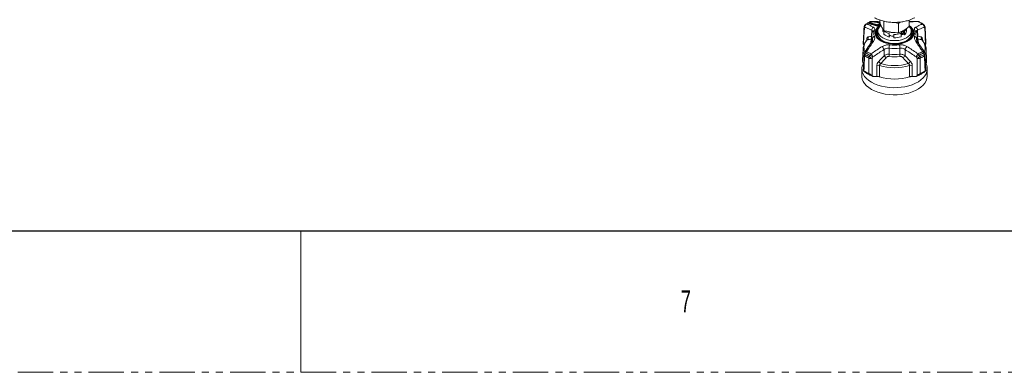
# Model space of a CAD drawing. Header units: millimetres. Extents: x 0 to 1118, y 0 to 864.
# Tile 2 of 256: x 89 to 266, y 0 to 63. Entities that reach past the tile are written whole.
import ezdxf

# ---------------------------------------------------------------- set-up
doc = ezdxf.new("R2010")
doc.units = ezdxf.units.MM
doc.linetypes.add('PHANTOM', pattern=[12.7, 6.35, -1.27, 1.27, -1.27, 1.27, -1.27])
doc.styles.add('SLDTEXTSTYLE2', font='TXT', dxfattribs={"width": 0.6})

msp = doc.modelspace()

# ---------------------------------------------------------------- linework, layer by layer
at = {"color": 7, "linetype": 'Continuous', "lineweight": 15}
for p, q in [((241.058, 62.369), (240.9584, 62.2487)), ((241.743, 62.7174), (241.7396, 62.6457)), ((243.6748, 63.2162), (243.6748, 62.8804)), ((244.3847, 63.0025), (244.4544, 62.9992)), ((244.3847, 63.0025), (244.3847, 61.3508)), ((247.0344, 62.5926), (247.0344, 60.941)), ((248.9741, 63.2117), (248.9741, 62.0607)), ((251.6906, 62.2488), (251.5905, 62.3683)), ((251.9529, 59.1655), (251.8062, 61.958)), ((242.2539, 60.5165), (242.2082, 59.4486)), ((243.1494, 60.6617), (243.1494, 60.4803)), ((243.1602, 60.3295), (243.1494, 60.4803)), ((243.3244, 61.2458), (243.3244, 60.7354)), ((244.1994, 61.6632), (244.1994, 61.2458)), ((244.2026, 61.179), (244.1994, 61.2458)), ((244.2026, 61.179), (244.2026, 61.6577)), ((244.2026, 61.179), (244.429, 61.2141)), ((244.429, 61.3131), (244.429, 60.6911)), ((245.3636, 60.1516), (245.3636, 60.7735)), ((245.3636, 60.1516), (245.5305, 60.5111)), ((246.2084, 60.6833), (246.2088, 60.6428)), ((246.2088, 60.6428), (246.2088, 60.0209)), ((247.4796, 60.586), (247.5188, 60.6097)), ((247.5028, 60.8804), (247.4806, 60.7627)), ((247.5033, 60.8816), (247.4807, 60.7654)), ((247.4855, 60.8217), (247.4902, 60.8467)), ((247.4855, 60.2183), (247.4855, 60.8403)), ((247.4855, 60.6276), (247.5161, 60.6099)), ((247.5346, 60.6027), (247.5838, 60.5904)), ((247.548, 60.8016), (247.6153, 60.8405)), ((247.6153, 60.8405), (247.5614, 60.8716)), ((247.8059, 61.253), (247.6068, 61.1753)), ((248.1042, 60.5755), (247.8467, 60.7242)), ((247.9284, 61.1872), (247.8522, 61.2661)), ((248.1042, 61.1975), (248.1042, 60.5755)), ((248.4494, 61.2458), (248.4494, 61.6669)), ((249.3244, 60.7354), (249.3244, 61.2458)), ((249.4994, 60.4803), (249.4887, 60.3295)), ((249.4994, 60.4803), (249.4994, 60.6617)), ((250.4407, 59.4486), (250.395, 60.5165)), ((240.7531, 58.7688), (240.791, 58.6415)), ((248.6577, 59.5117), (248.617, 59.49)), ((250.4407, 59.4486), (250.4392, 59.4767)), ((251.8579, 58.6415), (251.8958, 58.7688)), ((240.661, 58.0149), (240.5762, 56.0329)), ((240.9685, 57.4347), (240.8694, 57.142)), ((251.7796, 57.142), (251.6801, 57.4347)), ((251.9538, 54.1838), (251.8062, 57.0079)), ((252.0727, 56.0329), (251.9879, 58.0149)), ((251.9879, 58.0149), (251.9892, 57.9749)), ((240.4507, 54.4682), (240.4507, 53.1719)), ((240.791, 54.0524), (240.7531, 54.0976)), ((240.791, 54.0524), (240.8596, 53.9982)), ((240.8059, 54.0403), (240.8844, 53.9785)), ((242.2786, 53.2169), (242.3497, 53.1525)), ((250.2991, 53.1525), (250.3703, 53.2169)), ((251.8958, 54.0976), (251.8579, 54.0524)), ((252.1982, 53.1719), (252.1982, 54.4682))]:
    msp.add_line(p, q, dxfattribs=at)
at = {"color": 9, "linetype": 'Continuous', "lineweight": 0}
for p, q in [((241.7593, 62.689), (241.7572, 62.6448)), ((243.2396, 62.2295), (243.2175, 62.2828)), ((242.1719, 60.2997), (242.2208, 61.3756)), ((242.1719, 60.2997), (242.2427, 60.2551)), ((248.1054, 61.2382), (247.9631, 61.3204)), ((250.4063, 60.2515), (250.4769, 60.2997)), ((250.428, 61.3756), (250.4769, 60.2997)), ((250.4769, 60.2997), (251.0988, 60.178)), ((241.3242, 59.5745), (241.3341, 59.7766)), ((242.3502, 59.5134), (242.3676, 59.9037)), ((242.395, 59.6832), (242.3676, 59.9037)), ((250.2812, 59.9037), (250.2991, 59.5048)), ((251.2333, 59.6533), (251.2665, 59.6396)), ((251.3147, 59.7766), (251.3245, 59.5784)), ((244.4411, 56.8153), (244.4338, 57.9152)), ((245.3636, 58.1742), (245.3667, 57.0782)), ((247.2822, 57.0782), (247.2853, 58.1742)), ((248.2151, 57.9152), (248.2078, 56.8153)), ((248.2078, 56.8153), (249.2002, 55.7616)), ((243.1347, 53.089), (243.1328, 55.0533)), ((249.5161, 55.0533), (249.5142, 53.089))]:
    msp.add_line(p, q, dxfattribs=at)
at = {"color": 7, "linetype": 'Continuous', "lineweight": 30}
msp.add_line((12.7, 25.4), (1104.9, 25.4), dxfattribs=at)
at = {"color": 7, "linetype": 'Continuous', "lineweight": 0}
msp.add_line((139.7, 25.4), (139.7, 0), dxfattribs=at)
at = {"color": 7, "linetype": 'PHANTOM', "lineweight": 0}
msp.add_line((0, 0), (1117.6, 0), dxfattribs=at)
at = {"color": 9, "linetype": 'Continuous', "lineweight": 0, "flags": 128}
for points in [[(241.8618, 62.864), (241.8591, 62.8665), (241.8569, 62.8673), (241.8563, 62.8672)], [(242.0486, 62.9254), (242.0458, 62.9278), (242.0436, 62.9286), (242.043, 62.9285)], [(243.4167, 59.8845), (243.2348, 60.0858), (243.0517, 60.3823), (242.9534, 60.6919), (242.9424, 61.0066), (243.0191, 61.3183), (243.1813, 61.6188), (243.4249, 61.9004), (243.7436, 62.1558), (243.8486, 62.2238)], [(243.3155, 62.323), (243.3393, 62.2654), (243.3557, 62.2257)], [(248.9741, 62.1076), (248.9915, 62.0948), (249.2922, 61.8322), (249.516, 61.5452), (249.6571, 61.2411), (249.7119, 60.9279), (249.679, 60.6137), (249.5592, 60.3066), (249.3556, 60.0146), (249.0735, 59.7452), (248.7202, 59.5055)], [(240.9121, 61.7989), (240.8325, 60.2839), (240.7655, 59.005), (240.7531, 58.7688)], [(243.1494, 60.5541), (243.1533, 60.3635), (243.1564, 60.3383)], [(249.4925, 60.3383), (249.5013, 60.4413), (249.4994, 60.5541)], [(251.8958, 58.7688), (251.8163, 60.2839), (251.8042, 60.5159), (251.7367, 61.7989)], [(242.2199, 59.7226), (242.191, 59.6978), (242.1557, 59.6737)], [(242.2082, 59.4486), (242.2069, 59.3899), (242.211, 59.2843)], [(250.4289, 59.7226), (250.4579, 59.6978), (250.4932, 59.6737)], [(250.4402, 59.3219), (250.4419, 59.3899), (250.4407, 59.4486)], [(241.0241, 57.5501), (241.035, 57.5643), (241.0693, 57.5904), (241.1154, 57.6066), (241.1717, 57.6122), (241.2366, 57.6072), (241.3079, 57.5916)], [(251.6241, 57.5511), (251.6139, 57.5643), (251.5795, 57.5904), (251.5335, 57.6066), (251.4771, 57.6122), (251.4123, 57.6072), (251.3409, 57.5916)], [(251.83, 54.1259), (251.7861, 54.9429), (251.6858, 56.8078)], [(241.7039, 53.615), (241.706, 54.4561), (241.7111, 56.376)], [(242.292, 56.3465), (242.2852, 54.7817), (242.2796, 53.4608), (242.2786, 53.2169)], [(243.6254, 55.0587), (243.6248, 54.1347), (243.6241, 53.0203)], [(249.0248, 53.0203), (249.0241, 54.1347), (249.0234, 55.0587)], [(250.3703, 53.2169), (250.3637, 54.7817), (250.3627, 55.0213), (250.3569, 56.3465)]]:
    msp.add_lwpolyline(points, dxfattribs=at)
at = {"color": 7, "linetype": 'Continuous', "lineweight": 15, "flags": 128}
for points in [[(243.8496, 62.3173), (243.4846, 62.0696), (243.1932, 61.7913), (242.9829, 61.4896), (242.8591, 61.1724), (242.8251, 60.8479), (242.8818, 60.5243), (243.0275, 60.2102), (243.2587, 59.9137), (243.5693, 59.6425), (243.9512, 59.4035), (244.3946, 59.2029), (244.888, 59.046), (245.4186, 58.9369), (245.9726, 58.8783), (246.5358, 58.8717), (247.0934, 58.9174), (247.6312, 59.0141), (248.1351, 59.1594), (248.5921, 59.3495), (248.9904, 59.5794), (249.3197, 59.8433), (249.5713, 60.1342), (249.7389, 60.4446), (249.818, 60.7665), (249.8067, 61.0916), (249.7052, 61.4115), (249.5161, 61.7178), (249.2443, 62.0026), (248.9741, 62.2087)], [(243.8985, 62.2647), (243.8682, 62.2402), (243.6064, 61.9789), (243.4272, 61.6952), (243.336, 61.398), (243.3357, 61.0961), (243.4261, 60.7988), (243.6046, 60.515), (243.8657, 60.2535), (244.2015, 60.0221), (244.6019, 59.8278), (245.0546, 59.6767), (245.5458, 59.5733), (246.0608, 59.5206), (246.5837, 59.5204), (247.0988, 59.5726), (247.5903, 59.6756), (248.0433, 59.8264), (248.4442, 60.0203), (248.7806, 60.2514), (249.0424, 60.5127), (249.2216, 60.7963)], [(243.3956, 61.6207), (243.3928, 61.6174), (243.1968, 61.3276), (243.0862, 61.0231), (243.064, 60.7122), (243.1306, 60.4034), (243.2844, 60.1052), (243.5211, 59.8257), (243.8108, 59.5887)], [(243.3244, 60.7354), (243.3357, 60.5858), (243.4261, 60.2884), (243.6046, 60.0047), (243.8657, 59.7431), (244.2015, 59.5117), (244.6019, 59.3175), (245.0546, 59.1664), (245.5458, 59.0629), (246.0608, 59.0103), (246.5837, 59.0101), (247.0988, 59.0623), (247.5903, 59.1653), (248.0433, 59.316), (248.4442, 59.5099), (248.7806, 59.741), (249.0424, 60.0024), (249.2216, 60.286)], [(247.8208, 61.2232), (247.8524, 61.2234), (247.9282, 61.1874), (247.9694, 61.1027), (247.9689, 60.984), (247.9268, 60.8518), (247.8504, 60.7287), (247.7528, 60.6361), (247.6508, 60.5899), (247.5621, 60.598), (247.5019, 60.6592), (247.4855, 60.7093)], [(247.548, 60.8016), (247.5527, 60.743), (247.573, 60.6968), (247.6077, 60.6672), (247.654, 60.6577), (247.7084, 60.6697), (247.7663, 60.7028), (247.8227, 60.7547), (247.8725, 60.8216), (247.911, 60.8979), (247.9347, 60.9772), (247.9409, 61.0526), (247.9285, 61.1174), (247.8982, 61.1654), (247.8519, 61.1919), (247.7935, 61.1941), (247.7935, 61.1941)], [(249.2216, 60.286), (249.3128, 60.5832), (249.3244, 60.7354)], [(248.7202, 59.5055), (248.3049, 59.3015), (247.8383, 59.1387), (247.3324, 59.0212), (246.8005, 58.952), (246.2562, 58.933), (245.7137, 58.9646), (245.187, 59.0461), (244.6898, 59.1753), (244.2349, 59.3488), (243.8341, 59.5623), (243.4978, 59.8101), (243.4167, 59.8845)], [(242.1711, 52.0705), (241.6921, 52.3833), (241.2834, 52.7278), (240.9512, 53.0986), (240.7003, 53.4901), (240.5348, 53.8965), (240.4569, 54.3116), (240.4681, 54.729), (240.568, 55.1425), (240.6628, 55.3712)], [(251.9861, 55.3712), (252.0422, 55.2445), (252.1641, 54.833), (252.1975, 54.416), (252.1419, 53.9997), (251.998, 53.5906), (251.7682, 53.1947), (251.4559, 52.8182), (251.0657, 52.4667), (250.6037, 52.1455), (250.0769, 51.8595), (249.4931, 51.6131), (248.8613, 51.4099), (248.1911, 51.2531), (247.4925, 51.1451), (246.7763, 51.0874), (246.0532, 51.081), (245.3342, 51.1259), (244.6302, 51.2215), (243.9519, 51.3663), (243.3096, 51.5581), (242.7129, 51.794), (242.1711, 52.0705)], [(242.1711, 50.7743), (241.6921, 51.0871), (241.2834, 51.4315), (240.9512, 51.8023), (240.7003, 52.1939), (240.5348, 52.6003), (240.4569, 53.0153), (240.4507, 53.1719)], [(252.1982, 53.1719), (252.1975, 53.1197), (252.1419, 52.7035), (251.998, 52.2943), (251.7682, 51.8985), (251.4559, 51.5219), (251.0657, 51.1704), (250.6037, 50.8492), (250.0769, 50.5633), (249.4931, 50.3168), (248.8613, 50.1137), (248.1911, 49.9569), (247.4925, 49.8488), (246.7763, 49.7911), (246.0532, 49.7847), (245.3342, 49.8296), (244.6302, 49.9252), (243.9519, 50.07), (243.3096, 50.2618), (242.7129, 50.4978), (242.1711, 50.7743)]]:
    msp.add_lwpolyline(points, dxfattribs=at)
at = {"color": 7, "linetype": 'Continuous', "lineweight": 15}
for centre, radius, start, end in [((241.3419, 61.9318), 0.5, 140.334134, 176.989044), ((241.441, 62.0512), 0.5, 124.268802, 140.230631), ((241.818, 62.7139), 0.075, 143.212851, 177.264713), ((241.88, 62.796), 0.075, 108.40183, 142.667255), ((242.1869, 62.4818), 0.5, 89.191588, 116.063922), ((242.0661, 62.8571), 0.075, 84.679033, 107.949815), ((242.07, 62.8933), 0.0386, 85.443484, 123.737762), ((248.1723, 61.2453), 1.1414, 336.835526, 45.135082), ((250.462, 62.4818), 0.5, 63.936078, 90.808412), ((251.2078, 62.0512), 0.5, 39.769369, 55.731198), ((251.307, 61.9318), 0.5, 3.010956, 39.665866), ((244.3224, 60.508), 1.2525, 142.809786, 174.947161), ((244.3006, 60.6605), 1.1468, 147.358286, 215.908965), ((245.8483, 62.0705), 1.9791, 224.182045, 255.823332), ((246.3075, 62.8952), 2.5871, 251.738418, 267.814881), ((246.3412, 63.3903), 3.372, 267.749618, 289.83646), ((247.5491, 61.2855), 0.9012, 308.021795, 357.475187), ((248.3213, 60.7815), 1.2541, 307.98431, 42.003866), ((248.3473, 60.6605), 1.1476, 324.117394, 32.615354), ((248.2872, 60.4928), 1.293, 5.569313, 36.673741), ((241.3419, 56.9817), 0.5, 161.278137, 177.004972), ((241.441, 57.2741), 0.5, 146.317959, 161.256619), ((251.2078, 57.2741), 0.5, 18.743381, 33.682041), ((251.307, 56.9817), 0.5, 2.995028, 18.721863), ((242.5597, 55.9535), 1.9851, 177.708697, 203.408765), ((250.0869, 55.9536), 1.9874, 336.143541, 2.286169), ((244.6366, 59.7171), 6.7702, 235.6744, 244.330976), ((248.0123, 59.7171), 6.7702, 295.669024, 304.3256), ((246.3244, 62.1371), 9.5083, 253.500988, 286.499012)]:
    msp.add_arc(centre, radius, start, end, dxfattribs=at)
at = {"color": 9, "linetype": 'Continuous', "lineweight": 0}
for centre, radius, start, end in [((241.0538, 61.9556), 0.2113, 179.326861, 227.879861), ((241.2977, 61.9889), 0.4299, 142.553204, 206.240965), ((241.3972, 62.1082), 0.4302, 142.334962, 206.200993), ((241.5684, 61.9997), 0.5631, 117.558378, 188.318446), ((241.2804, 62.2809), 0.2198, 82.810121, 123.373052), ((244.6151, 57.6336), 5.883, 119.22599, 124.205441), ((241.6855, 62.6586), 0.0591, 275.478879, 323.663917), ((241.6714, 62.627), 0.0877, 301.844103, 11.738311), ((241.7777, 62.7184), 0.0347, 181.658339, 238.048759), ((241.845, 62.7069), 0.0875, 121.430497, 191.787511), ((241.8046, 62.7228), 0.059, 95.11857, 142.446437), ((241.8671, 62.8049), 0.0593, 95.083799, 142.005158), ((242.0323, 62.7951), 0.1506, 87.103922, 115.624334), ((242.1936, 62.7853), 0.1964, 89.373005, 127.442552), ((242.796, 61.4341), 0.5781, 118.635244, 185.805992), ((243.1504, 62.2148), 0.0904, 302.399067, 9.379771), ((243.3064, 62.2978), 0.0901, 121.86253, 189.524274), ((241.9101, 65.6113), 3.576, 291.445387, 293.142284), ((243.2258, 62.281), 0.099, 25.140066, 70.551819), ((243.4457, 62.2681), 0.0994, 205.28991, 250.411073), ((249.8529, 61.4341), 0.5781, 354.194008, 61.364756), ((250.4552, 62.7851), 0.1967, 52.571526, 90.164594), ((250.6135, 62.784), 0.162, 65.122288, 103.855411), ((247.8691, 57.3696), 6.1939, 55.907203, 64.098174), ((251.3685, 62.2809), 0.2198, 56.626948, 97.189879), ((251.0804, 61.9997), 0.5631, 351.681554, 62.441622), ((251.2602, 62.1091), 0.4229, 333.180691, 38.283354), ((251.3598, 61.9898), 0.4225, 333.138664, 38.080835), ((251.595, 61.9556), 0.2113, 312.120139, 0.673139), ((241.0643, 60.0229), 0.5099, 313.537222, 17.699998), ((241.668, 60.1529), 0.5248, 317.286499, 16.235491), ((243.6627, 60.461), 1.4098, 177.194568, 203.281626), ((242.8757, 59.8436), 0.5116, 108.730489, 173.255501), ((242.7369, 60.9602), 0.3819, 93.830517, 154.457011), ((243.8864, 60.8347), 1.2794, 156.679544, 203.320456), ((245.8483, 62.6924), 1.9791, 224.182045, 255.823332), ((246.3412, 64.0123), 3.372, 267.749618, 289.83646), ((247.4235, 62.0031), 1.0547, 310.194028, 337.664871), ((248.7625, 60.8347), 1.2794, 336.679544, 23.320456), ((249.9183, 60.9696), 0.3721, 24.64982, 87.056047), ((249.7731, 59.8436), 0.5116, 6.744499, 71.269511), ((248.9781, 60.4628), 1.418, 336.779169, 1.253554), ((250.9808, 60.1529), 0.5248, 163.764509, 222.713501), ((251.5845, 60.0229), 0.5099, 162.300002, 226.462778), ((242.84, 58.2394), 2.0071, 135.212864, 202.346894), ((241.1775, 59.6097), 0.2289, 14.580911, 46.812449), ((243.5301, 59.0934), 1.4919, 157.109592, 180.811668), ((242.421, 59.1468), 0.249, 66.849681, 135.482991), ((242.8039, 57.3004), 1.7419, 20.665819, 41.812533), ((247.6839, 58.1306), 2.3207, 164.5468, 178.922619), ((246.3244, 65.058), 6.3698, 262.082891, 277.917109), ((244.965, 58.1306), 2.3207, 1.077381, 15.4532), ((249.8449, 57.3004), 1.7419, 138.187467, 159.334181), ((250.2278, 59.1471), 0.2488, 44.374566, 113.171143), ((249.1255, 59.0948), 1.4851, 358.542193, 22.940793), ((249.7731, 58.2323), 2.0375, 338.219582, 44.22066), ((251.4714, 59.6097), 0.2289, 133.187884, 165.413494), ((242.6585, 57.9438), 1.9989, 178.274656, 205.404259), ((241.0851, 57.0176), 0.2428, 182.321699, 239.828021), ((241.1218, 57.4261), 0.3805, 228.231717, 255.905064), ((241.5919, 56.7745), 0.6297, 153.332446, 176.970366), ((244.6618, 62.3511), 6.664, 236.287135, 243.718241), ((241.2186, 57.7171), 0.3776, 228.343719, 255.856641), ((244.6823, 62.532), 6.5818, 236.287135, 243.718241), ((241.832, 57.0073), 0.7849, 131.892614, 154.039569), ((244.7239, 62.666), 6.4181, 235.907203, 244.098174), ((244.7798, 62.721), 6.1939, 235.907203, 244.098174), ((242.465, 56.3412), 0.7547, 157.454322, 177.363767), ((243.0186, 58.3123), 2.0958, 233.363363, 249.714811), ((242.7612, 56.563), 0.9032, 139.526473, 158.598985), ((243.1736, 58.5811), 2.1028, 233.415082, 249.636891), ((240.5697, 55.7289), 2.069, 25.194704, 43.353719), ((255.451, 67.6181), 15.4246, 224.456154, 226.361669), ((242.9827, 57.125), 2.3845, 349.526281, 358.874644), ((246.3244, 63.9693), 7.3458, 262.199258, 277.800742), ((246.3244, 65.0836), 6.9759, 262.082891, 277.917109), ((246.3244, 64.0693), 7.0564, 262.199258, 277.800742), ((249.6662, 57.125), 2.3845, 181.125356, 190.473719), ((237.1979, 67.6181), 15.4246, 313.638331, 315.543846), ((252.0792, 55.7289), 2.069, 136.646281, 154.805296), ((249.4753, 58.5811), 2.1028, 290.363109, 306.584918), ((249.6303, 58.3123), 2.0958, 290.285189, 306.636637), ((247.8691, 62.721), 6.1939, 295.901826, 304.092797), ((249.8876, 56.563), 0.9032, 21.401015, 40.473527), ((247.925, 62.666), 6.4181, 295.901826, 304.092797), ((247.9666, 62.532), 6.5818, 296.281759, 303.712865), ((250.1839, 56.3412), 0.7547, 2.636233, 22.545678), ((247.9871, 62.3511), 6.664, 296.281759, 303.712865), ((250.8168, 57.0073), 0.7849, 25.960431, 48.107386), ((251.4312, 57.7151), 0.3755, 284.085781, 311.757135), ((251.5269, 57.4263), 0.3807, 284.100803, 311.757971), ((251.057, 56.7745), 0.6297, 3.029634, 26.667554), ((251.5693, 57.0143), 0.2371, 299.421054, 358.429227), ((249.9874, 57.9449), 2.002, 334.603927, 0.859124), ((242.0417, 57.154), 0.8454, 246.979177, 287.22198), ((243.3883, 54.2218), 0.8698, 74.177383, 107.080783), ((51.1833, -154.5038), 284.9167, 47.450414, 47.560412), ((246.3244, 64.0151), 9.3543, 253.229938, 286.770062), ((246.3244, 64.1774), 9.1266, 254.2817, 285.7183), ((441.4655, -154.5038), 284.9167, 132.439588, 132.549586), ((249.2606, 54.2218), 0.8698, 72.919217, 105.822617), ((250.6072, 57.154), 0.8454, 252.77802, 293.020823), ((244.7645, 59.1432), 6.4591, 232.801723, 248.045784), ((247.9093, 59.0923), 6.4025, 291.917369, 308.077254)]:
    msp.add_arc(centre, radius, start, end, dxfattribs=at)
at = {"color": 7, "linetype": 'Continuous', "lineweight": 15}
for points, knots in [([(240.8426, 61.9581), (240.8326, 61.7696), (240.7837, 60.8394), (240.735, 59.9089), (240.6962, 59.1669)], [0, 0, 0, 0, 0.20257143, 1, 1, 1, 1]), ([(241.9672, 62.931), (241.8663, 62.8801), (241.5805, 62.7362), (241.3248, 62.5711), (241.1595, 62.4644)], [0, 0, 0, 0, 0.35325631, 1, 1, 1, 1]), ([(241.7386, 62.6455), (241.7389, 62.644), (241.7402, 62.6363), (241.735, 62.6267), (241.7335, 62.6244), (241.7329, 62.6236)], [0, 0, 0, 0, 0.13264238, 0.69021238, 1, 1, 1, 1]), ([(241.8204, 62.8415), (241.8163, 62.8362), (241.7955, 62.809), (241.7747, 62.7811), (241.7579, 62.7586)], [0, 0, 0, 0, 0.192553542, 1, 1, 1, 1]), ([(242.043, 62.9284), (242.036, 62.9262), (241.9737, 62.9061), (241.9116, 62.8854), (241.8563, 62.8671)], [0, 0, 0, 0, 0.11179004, 1, 1, 1, 1]), ([(243.7351, 62.7209), (243.4734, 62.7584), (242.9076, 62.8394), (242.3489, 62.8953), (242.0486, 62.9254)], [0, 0, 0, 0, 0.46252156, 1, 1, 1, 1]), ([(243.6856, 62.924), (243.3077, 62.9459), (242.8069, 62.975), (242.3158, 62.9775), (242.1953, 62.9781)], [0, 0, 0, 0, 0.75455677, 1, 1, 1, 1]), ([(242.705, 63.6423), (242.8277, 63.5763), (243.1615, 63.3968), (243.7897, 63.1549), (244.5871, 62.9486), (245.4441, 62.8223), (246.3902, 62.7765), (247.3364, 62.8323), (248.2387, 62.9878), (249.1221, 63.2314), (249.6446, 63.4927), (249.9438, 63.6423)], [0, 0, 0, 0, 0.06270536, 0.17058014, 0.28166519, 0.38942857, 0.5004169, 0.6352697, 0.74228451, 0.85242451, 1, 1, 1, 1]), ([(243.6748, 62.8804), (243.7387, 62.7107), (243.8663, 62.3714), (244.0507, 61.8957), (244.2228, 61.6259), (244.3307, 61.4426), (244.3847, 61.3508)], [0, 0, 0, 0, 0.27162568, 0.54268715, 0.7711112, 1, 1, 1, 1]), ([(246.225, 62.7989), (246.3568, 62.7753), (246.6294, 62.7263), (246.8964, 62.6382), (247.0344, 62.5926)], [0, 0, 0, 0, 0.48325667, 1, 1, 1, 1]), ([(247.0344, 62.5926), (247.1167, 62.6608), (247.2329, 62.7571), (247.3513, 62.8345), (247.3858, 62.8571)], [0, 0, 0, 0, 0.70878787, 1, 1, 1, 1]), ([(247.0344, 60.941), (247.0399, 60.9436), (247.2052, 61.0215), (247.5248, 61.1322), (248.0069, 61.3277), (248.4908, 61.6967), (248.8127, 61.9392), (248.9741, 62.0607)], [0, 0, 0, 0, 0.00850243, 0.25446521, 0.50001186, 0.74925798, 1, 1, 1, 1]), ([(250.4547, 62.9811), (250.4338, 62.981), (249.9749, 62.9789), (249.482, 62.9639), (249.0034, 62.9282), (248.9741, 62.926)], [0, 0, 0, 0, 0.04284689, 0.94127931, 1, 1, 1, 1]), ([(251.4894, 62.4644), (251.4, 62.5236), (251.1476, 62.6904), (250.8645, 62.8366), (250.6816, 62.931)], [0, 0, 0, 0, 0.35434565, 1, 1, 1, 1]), ([(242.3923, 61.1247), (242.366, 61.0529), (242.2963, 60.8624), (242.2481, 60.6605), (242.255, 60.5343), (242.2551, 60.5329)], [0, 0, 0, 0, 0.37420327, 0.99319734, 1, 1, 1, 1]), ([(242.4005, 61.1478), (242.403, 61.15), (242.406, 61.1527), (242.3918, 61.1259), (242.3895, 61.1215)], [0, 0, 0, 0, 0.83471697, 1, 1, 1, 1]), ([(244.3847, 61.3508), (244.6232, 61.2818), (245.0997, 61.1439), (245.7876, 60.959), (246.4302, 60.9607), (246.8329, 60.9475), (247.0344, 60.941)], [0, 0, 0, 0, 0.27162568, 0.54268715, 0.7711112, 1, 1, 1, 1]), ([(245.3627, 61.0779), (245.2941, 61.0922), (245.2172, 61.1082), (245.1533, 61.1331), (245.1465, 61.1358)], [0, 0, 0, 0, 0.89290625, 1, 1, 1, 1]), ([(246.3507, 60.9585), (246.3477, 60.9584), (246.2074, 60.9508), (245.928, 60.9743), (245.5954, 61.0142), (245.4184, 61.0626), (245.3627, 61.0779)], [0, 0, 0, 0, 0.00884322, 0.41235353, 0.81484284, 1, 1, 1, 1]), ([(247.4855, 60.8403), (247.4855, 60.846), (247.4856, 60.8598), (247.4863, 60.8732), (247.4867, 60.8811)], [0, 0, 0, 0, 0.41370194, 1, 1, 1, 1]), ([(247.4855, 60.6563), (247.4893, 60.6437), (247.4978, 60.6153), (247.5221, 60.6095), (247.5357, 60.6062)], [0, 0, 0, 0, 0.44181592, 1, 1, 1, 1]), ([(247.4867, 60.8811), (247.4913, 60.9074), (247.5016, 60.9669), (247.5682, 61.0644), (247.6798, 61.1619), (247.7771, 61.2208), (247.8244, 61.2495)], [0, 0, 0, 0, 0.17727854, 0.40074997, 0.70801379, 1, 1, 1, 1]), ([(247.6153, 60.8405), (247.6153, 60.8274), (247.6151, 60.801), (247.6277, 60.7704), (247.6492, 60.7498), (247.679, 60.742), (247.7147, 60.7485), (247.7533, 60.7693), (247.7916, 60.8032), (247.826, 60.8478), (247.8533, 60.8997), (247.8706, 60.9544), (247.8762, 61.0075), (247.8679, 61.0527), (247.8507, 61.0911), (247.7985, 61.0989), (247.8146, 61.1577), (247.8244, 61.1938)], [0, 0, 0, 0, 0.05358255, 0.10854172, 0.16498208, 0.2230111, 0.28252116, 0.34340522, 0.40577121, 0.46972594, 0.5351617, 0.60197105, 0.6702621, 0.74014203, 0.81150298, 0.88423717, 1, 1, 1, 1]), ([(248.0184, 61.3687), (247.9566, 61.3283), (247.8935, 61.287), (247.8077, 61.2537), (247.8059, 61.253)], [0, 0, 0, 0, 0.97884256, 1, 1, 1, 1]), ([(248.1124, 61.4307), (248.0981, 61.4183), (248.0735, 61.3971), (248.0347, 61.3771), (248.0184, 61.3687)], [0, 0, 0, 0, 0.581282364, 1, 1, 1, 1]), ([(248.0939, 61.3885), (248.0992, 61.3836), (248.11, 61.3737), (248.1096, 61.3177), (248.1067, 61.2613), (248.1054, 61.2382)], [0, 0, 0, 0, 0.36593983, 0.74050477, 1, 1, 1, 1]), ([(248.1054, 61.2382), (248.105, 61.2304), (248.1043, 61.217), (248.1042, 61.2032), (248.1042, 61.1975)], [0, 0, 0, 0, 0.58629806, 1, 1, 1, 1]), ([(250.2574, 61.123), (250.2527, 61.1429), (250.2477, 61.1637), (250.2468, 61.1533), (250.2468, 61.1529)], [0, 0, 0, 0, 0.959380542, 1, 1, 1, 1]), ([(250.3866, 60.4881), (250.3853, 60.5651), (250.3819, 60.7593), (250.3187, 60.9712), (250.2653, 61.1031), (250.2565, 61.1247)], [0, 0, 0, 0, 0.35435185, 0.89447289, 1, 1, 1, 1]), ([(241.3823, 59.6404), (241.3401, 59.5937), (241.1869, 59.424), (240.9748, 59.1102), (240.7839, 58.6958), (240.6794, 58.3225), (240.6725, 58.0898), (240.6699, 58.0015)], [0, 0, 0, 0, 0.09705074, 0.35238032, 0.60407334, 0.84985399, 1, 1, 1, 1]), ([(240.7531, 58.7688), (240.721, 58.8864), (240.6841, 59.0214), (240.6979, 59.1501), (240.6997, 59.1666)], [0, 0, 0, 0, 0.87152201, 1, 1, 1, 1]), ([(242.2444, 59.3208), (242.1656, 59.2107), (241.8192, 58.7265), (241.413, 58.1354), (241.0878, 57.6436), (241.0254, 57.5493)], [0, 0, 0, 0, 0.19219931, 0.84507895, 1, 1, 1, 1]), ([(241.4112, 59.6845), (241.4118, 59.6847), (241.4132, 59.6854), (241.3908, 59.6574), (241.378, 59.6414)], [0, 0, 0, 0, 0.42633648, 1, 1, 1, 1]), ([(242.3978, 59.684), (242.3967, 59.6644), (242.3938, 59.6137), (242.3484, 59.4798), (242.2734, 59.3709), (242.2397, 59.322)], [0, 0, 0, 0, 0.25864199, 0.66684422, 1, 1, 1, 1]), ([(249.1052, 59.8447), (249.0723, 59.8117), (248.9622, 59.7013), (248.7982, 59.594), (248.6728, 59.5205), (248.6577, 59.5117)], [0, 0, 0, 0, 0.27280323, 0.91269165, 1, 1, 1, 1]), ([(250.405, 59.3224), (250.4036, 59.3242), (250.3528, 59.3891), (250.293, 59.5066), (250.2503, 59.6341), (250.251, 59.6737), (250.2512, 59.6872)], [0, 0, 0, 0, 0.01191475, 0.42864435, 0.80473086, 1, 1, 1, 1]), ([(251.6238, 57.551), (251.6112, 57.5701), (251.3267, 58.0012), (250.9212, 58.5957), (250.5243, 59.1518), (250.4043, 59.32)], [0, 0, 0, 0, 0.03143255, 0.70705972, 1, 1, 1, 1]), ([(251.2683, 59.6421), (251.2681, 59.6422), (251.2438, 59.6585), (251.2356, 59.6922), (251.237, 59.6854), (251.2374, 59.6838)], [0, 0, 0, 0, 0.00520935, 0.76490684, 1, 1, 1, 1]), ([(251.9868, 57.9679), (251.9874, 57.9777), (251.9973, 58.1269), (251.942, 58.4155), (251.8179, 58.8228), (251.6092, 59.2137), (251.413, 59.4828), (251.2866, 59.6205), (251.2678, 59.641)], [0, 0, 0, 0, 0.01636546, 0.24957234, 0.48254385, 0.71805932, 0.95817323, 1, 1, 1, 1]), ([(251.9474, 59.1651), (251.9499, 59.1423), (251.9639, 59.0137), (251.9265, 58.8793), (251.8958, 58.7688)], [0, 0, 0, 0, 0.17719246, 1, 1, 1, 1]), ([(240.8425, 57.0078), (240.8326, 56.8184), (240.7833, 55.8763), (240.7343, 54.9345), (240.6951, 54.1821)], [0, 0, 0, 0, 0.20110251, 1, 1, 1, 1]), ([(240.8189, 54.1259), (240.7942, 54.1423), (240.7448, 54.175), (240.7009, 54.1949), (240.6848, 54.1844), (240.7266, 54.1312), (240.7531, 54.0976)], [0, 0, 0, 0, 0.16165426, 0.32216353, 0.57066525, 1, 1, 1, 1]), ([(240.8844, 53.9785), (240.9157, 53.9536), (241.098, 53.8083), (241.4745, 53.5666), (241.9652, 53.2999), (242.3021, 53.1581), (242.4362, 53.1016)], [0, 0, 0, 0, 0.07209944, 0.42040827, 0.76926097, 1, 1, 1, 1]), ([(242.2786, 53.2169), (242.2084, 53.277), (242.1061, 53.3644), (241.932, 53.4842), (241.8088, 53.5609), (241.7377, 53.5976), (241.7039, 53.615)], [0, 0, 0, 0, 0.45573641, 0.66382755, 0.84054644, 1, 1, 1, 1]), ([(242.3497, 53.1525), (242.3865, 53.1271), (242.4524, 53.0815), (242.5408, 53.0771), (242.5798, 53.0751)], [0, 0, 0, 0, 0.55881572, 1, 1, 1, 1]), ([(242.5798, 53.0751), (242.6109, 53.0756), (242.7207, 53.0775), (242.9055, 53.0817), (243.0596, 53.0866), (243.1347, 53.089)], [0, 0, 0, 0, 0.16884399, 0.5946967, 1, 1, 1, 1]), ([(243.6241, 53.0203), (243.5738, 53.034), (243.4733, 53.0614), (243.3083, 53.0852), (243.1969, 53.0907), (243.1427, 53.0893), (243.1347, 53.089)], [0, 0, 0, 0, 0.31222784, 0.62413724, 0.94490363, 1, 1, 1, 1]), ([(249.5142, 53.089), (249.463, 53.0888), (249.3607, 53.0882), (249.1841, 53.0634), (249.0773, 53.0345), (249.0248, 53.0203)], [0, 0, 0, 0, 0.33665193, 0.67385133, 1, 1, 1, 1]), ([(249.5142, 53.089), (249.5894, 53.0866), (249.7748, 53.0806), (249.9594, 53.0771), (250.0691, 53.0751)], [0, 0, 0, 0, 0.406081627, 1, 1, 1, 1]), ([(250.0691, 53.0751), (250.1199, 53.0788), (250.208, 53.0852), (250.2721, 53.1325), (250.2991, 53.1525)], [0, 0, 0, 0, 0.57685741, 1, 1, 1, 1]), ([(250.2147, 53.1017), (250.2984, 53.1366), (250.5857, 53.2567), (250.901, 53.408), (251.1074, 53.5398), (251.1424, 53.5621)], [0, 0, 0, 0, 0.25431318, 0.87351625, 1, 1, 1, 1]), ([(250.9449, 53.615), (250.9107, 53.5973), (250.8425, 53.5622), (250.7136, 53.4823), (250.5397, 53.3622), (250.436, 53.2732), (250.3703, 53.2169)], [0, 0, 0, 0, 0.16165426, 0.32216353, 0.57066525, 1, 1, 1, 1]), ([(251.1424, 53.5621), (251.2843, 53.6464), (251.5352, 53.7956), (251.7493, 53.9668), (251.8423, 54.0413)], [0, 0, 0, 0, 0.56519609, 1, 1, 1, 1]), ([(251.8958, 54.0976), (251.9237, 54.1332), (251.9643, 54.185), (251.9465, 54.194), (251.9059, 54.1762), (251.8544, 54.1421), (251.83, 54.1259)], [0, 0, 0, 0, 0.45573641, 0.66382755, 0.84054644, 1, 1, 1, 1])]:
    msp.add_open_spline(points, degree=3, knots=knots, dxfattribs=at)
at = {"color": 9, "linetype": 'Continuous', "lineweight": 0}
for points, knots in [([(241.0113, 61.9183), (241.0023, 61.9075), (240.9692, 61.8677), (240.9362, 61.8279), (240.9121, 61.7989)], [0, 0, 0, 0, 0.27101243, 1, 1, 1, 1]), ([(242.2208, 61.3756), (242.0402, 61.4645), (241.6791, 61.6421), (241.2772, 61.813), (241.0551, 61.9009), (241.0113, 61.9183)], [0, 0, 0, 0, 0.44541705, 0.89065947, 1, 1, 1, 1]), ([(241.3079, 62.4989), (241.3519, 62.4812), (241.575, 62.3912), (241.9782, 62.216), (242.3386, 62.033), (242.5189, 61.9415)], [0, 0, 0, 0, 0.10922011, 0.5542074, 1, 1, 1, 1]), ([(241.6912, 62.5998), (241.6878, 62.5938), (241.6803, 62.5802), (241.6886, 62.5628), (241.708, 62.5559), (241.7177, 62.5525)], [0, 0, 0, 0, 0.28283879, 0.64162949, 1, 1, 1, 1]), ([(241.6912, 62.5998), (241.6949, 62.6049), (241.7061, 62.6198), (241.7225, 62.6419), (241.7352, 62.6586), (241.7406, 62.6657)], [0, 0, 0, 0, 0.23013359, 0.67468956, 1, 1, 1, 1]), ([(243.1988, 62.1384), (243.1367, 62.1579), (242.8498, 62.248), (242.3546, 62.3924), (241.9254, 62.5003), (241.7177, 62.5525)], [0, 0, 0, 0, 0.124808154, 0.576300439, 1, 1, 1, 1]), ([(241.7572, 62.6448), (241.7521, 62.6438), (241.7421, 62.6418), (241.7405, 62.6445), (241.7397, 62.6458)], [0, 0, 0, 0, 0.51365181, 1, 1, 1, 1]), ([(241.7572, 62.6448), (241.9652, 62.5925), (242.3948, 62.4843), (242.8904, 62.3395), (243.1774, 62.2491), (243.2396, 62.2295)], [0, 0, 0, 0, 0.42368231, 0.87518136, 1, 1, 1, 1]), ([(243.2175, 62.2828), (243.0938, 62.3211), (242.8251, 62.4042), (242.3382, 62.5434), (241.9772, 62.6342), (241.7593, 62.689)], [0, 0, 0, 0, 0.25260799, 0.54902812, 1, 1, 1, 1]), ([(241.8618, 62.864), (241.8574, 62.8582), (241.8455, 62.8427), (241.8247, 62.8153), (241.8083, 62.7935), (241.7994, 62.7816)], [0, 0, 0, 0, 0.21324423, 0.56943348, 1, 1, 1, 1]), ([(241.7994, 62.7816), (242.0174, 62.7266), (242.3788, 62.6356), (242.8662, 62.4961), (243.1351, 62.4127), (243.2588, 62.3743)], [0, 0, 0, 0, 0.45095957, 0.7473806, 1, 1, 1, 1]), ([(242.0486, 62.9254), (242.0416, 62.9232), (242.0124, 62.9137), (241.9611, 62.8969), (241.9059, 62.8787), (241.8728, 62.8677), (241.8618, 62.864)], [0, 0, 0, 0, 0.11178139, 0.46798117, 0.82418461, 1, 1, 1, 1]), ([(243.6778, 62.8808), (243.5155, 62.8912), (243.0496, 62.9211), (242.5173, 62.935), (242.1471, 62.9402), (242.0741, 62.9413)], [0, 0, 0, 0, 0.30046327, 0.86213919, 1, 1, 1, 1]), ([(242.5189, 61.9415), (242.611, 61.8704), (242.7856, 61.7355), (242.7714, 61.4947), (242.7192, 61.361), (242.7114, 61.3412)], [0, 0, 0, 0, 0.48711284, 0.92378165, 1, 1, 1, 1]), ([(243.1988, 62.1384), (243.2003, 62.138), (243.2127, 62.1342), (243.2401, 62.1303), (243.2851, 62.132), (243.3314, 62.1405), (243.3765, 62.1549), (243.4004, 62.1679), (243.4123, 62.1744)], [0, 0, 0, 0, 0.02938231, 0.2426589, 0.43973847, 0.6270194, 0.81363992, 1, 1, 1, 1]), ([(243.3557, 62.2257), (243.3511, 62.2223), (243.3455, 62.2184), (243.3323, 62.2128), (243.3233, 62.2105), (243.3074, 62.2086), (243.2892, 62.2089), (243.264, 62.2152), (243.2481, 62.2234), (243.2405, 62.2288), (243.2396, 62.2295)], [0, 0, 0, 0, 0.14399555, 0.1733273, 0.33393708, 0.34708053, 0.52964668, 0.73410479, 0.96725363, 1, 1, 1, 1]), ([(243.2588, 62.3743), (243.259, 62.3745), (243.3549, 62.4333), (243.5211, 62.533), (243.6868, 62.6246), (243.7569, 62.6633)], [0, 0, 0, 0, 0.00127886, 0.57764007, 1, 1, 1, 1]), ([(243.7825, 62.5955), (243.771, 62.5892), (243.7111, 62.5564), (243.5555, 62.4676), (243.4113, 62.3807), (243.3155, 62.323)], [0, 0, 0, 0, 0.07418455, 0.38488964, 1, 1, 1, 1]), ([(243.3557, 62.2257), (243.3678, 62.2331), (243.4428, 62.2792), (243.5975, 62.3724), (243.7402, 62.4522), (243.8199, 62.4968)], [0, 0, 0, 0, 0.07827878, 0.48489664, 1, 1, 1, 1]), ([(243.8458, 62.4281), (243.7762, 62.3891), (243.6438, 62.3149), (243.4993, 62.2279), (243.4244, 62.1819), (243.4123, 62.1744)], [0, 0, 0, 0, 0.48182026, 0.91634678, 1, 1, 1, 1]), ([(250.5747, 62.9413), (250.5018, 62.9402), (250.1316, 62.935), (249.6003, 62.9211), (249.1354, 62.8914), (248.9741, 62.881)], [0, 0, 0, 0, 0.13812181, 0.70086113, 1, 1, 1, 1]), ([(249.9374, 61.3412), (249.9095, 61.4418), (249.8539, 61.6417), (249.9581, 61.8331), (250.0851, 61.9132), (250.1299, 61.9415)], [0, 0, 0, 0, 0.3959631, 0.78690119, 1, 1, 1, 1]), ([(250.1299, 61.9415), (250.3103, 62.033), (250.6706, 62.216), (251.0739, 62.3912), (251.297, 62.4812), (251.3409, 62.4989)], [0, 0, 0, 0, 0.4457926, 0.89077989, 1, 1, 1, 1]), ([(251.6376, 61.9183), (251.5938, 61.9009), (251.3716, 61.813), (250.9698, 61.6421), (250.6087, 61.4645), (250.428, 61.3756)], [0, 0, 0, 0, 0.10934053, 0.55458295, 1, 1, 1, 1]), ([(251.7367, 61.7989), (251.7127, 61.8279), (251.6796, 61.8677), (251.6466, 61.9075), (251.6376, 61.9183)], [0, 0, 0, 0, 0.72898762, 1, 1, 1, 1]), ([(241.5501, 60.178), (241.5174, 60.1645), (241.4447, 60.1345), (241.3619, 60.0039), (241.3434, 59.8524), (241.3341, 59.7766)], [0, 0, 0, 0, 0.28942637, 0.64444415, 1, 1, 1, 1]), ([(241.5501, 60.178), (241.5582, 60.1799), (241.763, 60.2291), (241.9716, 60.2651), (242.1719, 60.2997)], [0, 0, 0, 0, 0.03966072, 1, 1, 1, 1]), ([(242.3838, 61.1449), (242.3881, 61.1819), (242.402, 61.299), (242.2945, 61.3445), (242.2208, 61.3756)], [0, 0, 0, 0, 0.31541578, 1, 1, 1, 1]), ([(242.7114, 60.3282), (242.7394, 60.2151), (242.795, 59.9904), (242.6907, 59.6466), (242.5637, 59.4464), (242.5189, 59.3758)], [0, 0, 0, 0, 0.3959631, 0.78690119, 1, 1, 1, 1]), ([(250.1299, 59.3758), (250.0379, 59.5402), (249.8632, 59.852), (249.8774, 60.1708), (249.9297, 60.3078), (249.9374, 60.3282)], [0, 0, 0, 0, 0.48711284, 0.92378165, 1, 1, 1, 1]), ([(250.428, 61.3756), (250.3962, 61.3622), (250.3074, 61.3247), (250.2364, 61.2522), (250.2554, 61.1652), (250.2599, 61.1448)], [0, 0, 0, 0, 0.299633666, 0.836116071, 1, 1, 1, 1]), ([(251.3147, 59.7766), (251.3103, 59.8241), (251.2978, 59.9569), (251.2295, 60.1165), (251.1423, 60.1575), (251.0988, 60.178)], [0, 0, 0, 0, 0.217547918, 0.609520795, 1, 1, 1, 1]), ([(242.5189, 59.3758), (242.3386, 59.116), (241.9782, 58.5969), (241.575, 57.9955), (241.3519, 57.6581), (241.3079, 57.5916)], [0, 0, 0, 0, 0.4457926, 0.890779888, 1, 1, 1, 1]), ([(241.4156, 59.6533), (241.4051, 59.6573), (241.393, 59.662), (241.3837, 59.6428), (241.3824, 59.6403)], [0, 0, 0, 0, 0.86825869, 1, 1, 1, 1]), ([(242.0536, 59.797), (241.9031, 59.7668), (241.6966, 59.7253), (241.4867, 59.6719), (241.4239, 59.6555), (241.4156, 59.6533)], [0, 0, 0, 0, 0.699893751, 0.960207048, 1, 1, 1, 1]), ([(242.1557, 59.6737), (242.1642, 59.7024), (242.1815, 59.7603), (242.1464, 59.8043), (242.0881, 59.7997), (242.0536, 59.797)], [0, 0, 0, 0, 0.28749992, 0.57913251, 1, 1, 1, 1]), ([(242.0741, 57.1493), (242.1471, 57.1991), (242.5172, 57.4515), (243.1899, 57.8974), (243.7979, 58.2735), (244.1022, 58.4617)], [0, 0, 0, 0, 0.10922011, 0.5542074, 1, 1, 1, 1]), ([(244.1022, 58.4617), (244.3062, 58.5616), (244.6931, 58.7508), (245.1778, 58.7817), (245.4122, 58.7532), (245.4471, 58.7489)], [0, 0, 0, 0, 0.48711284, 0.92378165, 1, 1, 1, 1]), ([(247.2018, 58.7489), (247.3869, 58.7588), (247.7546, 58.7785), (248.2182, 58.6422), (248.461, 58.5088), (248.5466, 58.4617)], [0, 0, 0, 0, 0.3959631, 0.78690119, 1, 1, 1, 1]), ([(248.5466, 58.4617), (248.8509, 58.2735), (249.459, 57.8974), (250.1316, 57.4515), (250.5018, 57.1991), (250.5747, 57.1493)], [0, 0, 0, 0, 0.4457926, 0.89077989, 1, 1, 1, 1]), ([(251.3409, 57.5916), (251.297, 57.6581), (251.0739, 57.9955), (250.6706, 58.5969), (250.3103, 59.116), (250.1299, 59.3758)], [0, 0, 0, 0, 0.10922011, 0.5542074, 1, 1, 1, 1]), ([(250.2812, 59.9037), (250.2756, 59.8899), (250.2505, 59.8282), (250.2586, 59.7485), (250.2648, 59.6867)], [0, 0, 0, 0, 0.22396169, 1, 1, 1, 1]), ([(250.5952, 59.797), (250.5574, 59.7996), (250.4948, 59.804), (250.4679, 59.7519), (250.4856, 59.6972), (250.4932, 59.6737)], [0, 0, 0, 0, 0.46464051, 0.77015777, 1, 1, 1, 1]), ([(251.2333, 59.6533), (251.225, 59.6555), (251.0158, 59.7103), (250.8013, 59.7545), (250.5952, 59.797)], [0, 0, 0, 0, 0.03979406, 1, 1, 1, 1]), ([(240.9631, 56.8078), (240.9484, 56.5354), (240.9002, 55.6414), (240.8523, 54.7475), (240.8189, 54.1259)], [0, 0, 0, 0, 0.30464495, 1, 1, 1, 1]), ([(241.1263, 57.3509), (241.1175, 57.3244), (241.0852, 57.2264), (241.0528, 57.1285), (241.0292, 57.0571)], [0, 0, 0, 0, 0.27104986, 1, 1, 1, 1]), ([(241.768, 56.6306), (241.8049, 56.6943), (241.8557, 56.7816), (241.9065, 56.8689), (241.9203, 56.8926)], [0, 0, 0, 0, 0.72895008, 1, 1, 1, 1]), ([(242.4419, 56.6097), (242.4283, 56.5859), (242.3783, 56.4982), (242.3284, 56.4105), (242.292, 56.3465)], [0, 0, 0, 0, 0.27101243, 1, 1, 1, 1]), ([(244.4338, 57.9152), (244.1355, 57.7276), (243.5392, 57.3526), (242.878, 56.9097), (242.5137, 56.6591), (242.4419, 56.6097)], [0, 0, 0, 0, 0.44541705, 0.89065947, 1, 1, 1, 1]), ([(243.4487, 55.7616), (243.4616, 55.7758), (243.7877, 56.1314), (244.121, 56.4802), (244.4411, 56.8153)], [0, 0, 0, 0, 0.03966072, 1, 1, 1, 1]), ([(245.3636, 58.1742), (245.3396, 58.1771), (245.1775, 58.197), (244.8362, 58.1592), (244.5742, 58.0003), (244.4338, 57.9152)], [0, 0, 0, 0, 0.07432139, 0.50374074, 1, 1, 1, 1]), ([(244.4411, 56.8153), (244.5507, 56.8849), (244.7425, 57.0068), (245.0684, 57.0933), (245.266, 57.0833), (245.3667, 57.0782)], [0, 0, 0, 0, 0.395386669, 0.691753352, 1, 1, 1, 1]), ([(245.3274, 56.6915), (245.2706, 56.6924), (245.1563, 56.6943), (244.9702, 56.6106), (244.8672, 56.5129), (244.8064, 56.4551)], [0, 0, 0, 0, 0.28749992, 0.57913251, 1, 1, 1, 1]), ([(247.2822, 57.0782), (247.3626, 57.0835), (247.5451, 57.0955), (247.875, 57.0233), (248.0853, 56.8918), (248.2078, 56.8153)], [0, 0, 0, 0, 0.24716434, 0.56132644, 1, 1, 1, 1]), ([(248.2151, 57.9152), (248.1556, 57.955), (247.9897, 58.0662), (247.6705, 58.1888), (247.4131, 58.179), (247.2853, 58.1742)], [0, 0, 0, 0, 0.21947575, 0.61243854, 1, 1, 1, 1]), ([(247.8425, 56.4551), (247.7748, 56.5187), (247.6626, 56.624), (247.4718, 56.6976), (247.3666, 56.6933), (247.3215, 56.6915)], [0, 0, 0, 0, 0.46464051, 0.77015777, 1, 1, 1, 1]), ([(250.207, 56.6097), (250.1352, 56.6591), (249.7709, 56.9097), (249.1096, 57.3526), (248.5133, 57.7276), (248.2151, 57.9152)], [0, 0, 0, 0, 0.109340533, 0.554582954, 1, 1, 1, 1]), ([(250.3569, 56.3465), (250.3205, 56.4105), (250.2705, 56.4982), (250.2205, 56.5859), (250.207, 56.6097)], [0, 0, 0, 0, 0.72898762, 1, 1, 1, 1]), ([(250.7286, 56.8926), (250.7424, 56.8689), (250.7932, 56.7816), (250.8439, 56.6943), (250.8809, 56.6306)], [0, 0, 0, 0, 0.27104986, 1, 1, 1, 1]), ([(251.6197, 57.0571), (251.5961, 57.1285), (251.5637, 57.2264), (251.5313, 57.3244), (251.5225, 57.3509)], [0, 0, 0, 0, 0.72895014, 1, 1, 1, 1]), ([(243.4487, 55.7616), (243.3971, 55.6996), (243.2823, 55.5613), (243.1593, 55.3119), (243.1416, 55.1395), (243.1328, 55.0533)], [0, 0, 0, 0, 0.28942637, 0.64444415, 1, 1, 1, 1]), ([(243.852, 55.3921), (243.8143, 55.3653), (243.7339, 55.3079), (243.6714, 55.2233), (243.6332, 55.1379), (243.6289, 55.0947), (243.6254, 55.0587)], [0, 0, 0, 0, 0.31199939, 0.6652648, 0.72096368, 1, 1, 1, 1]), ([(244.8064, 56.4551), (244.5822, 56.2086), (244.2746, 55.8704), (243.959, 55.5136), (243.8645, 55.4064), (243.852, 55.3921)], [0, 0, 0, 0, 0.69989375, 0.96020705, 1, 1, 1, 1]), ([(248.7969, 55.3921), (248.7844, 55.4064), (248.4695, 55.7637), (248.1496, 56.1164), (247.8425, 56.4551)], [0, 0, 0, 0, 0.03979406, 1, 1, 1, 1]), ([(248.7969, 55.3921), (248.8468, 55.3554), (248.9303, 55.2939), (248.9913, 55.1977), (249.0189, 55.124), (249.0216, 55.0847), (249.0234, 55.0587)], [0, 0, 0, 0, 0.415106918, 0.693743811, 0.796918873, 1, 1, 1, 1]), ([(249.5161, 55.0533), (249.5127, 55.1052), (249.5033, 55.2507), (249.406, 55.5059), (249.2687, 55.6765), (249.2002, 55.7616)], [0, 0, 0, 0, 0.21754792, 0.6095208, 1, 1, 1, 1]), ([(250.9378, 56.376), (250.9385, 56.0956), (250.9411, 55.1752), (250.9433, 54.2549), (250.9449, 53.615)], [0, 0, 0, 0, 0.30464495, 1, 1, 1, 1])]:
    msp.add_open_spline(points, degree=3, knots=knots, dxfattribs=at)

# ---------------------------------------------------------------- texts
at = {"color": 7, "linetype": 'Continuous', "lineweight": 0, "insert": (207.9625, 14.7292), "char_height": 3.9688, "attachment_point": 1, "style": 'SLDTEXTSTYLE2'}
msp.add_mtext('7', dxfattribs=at)

doc.saveas('drawing.dxf')
